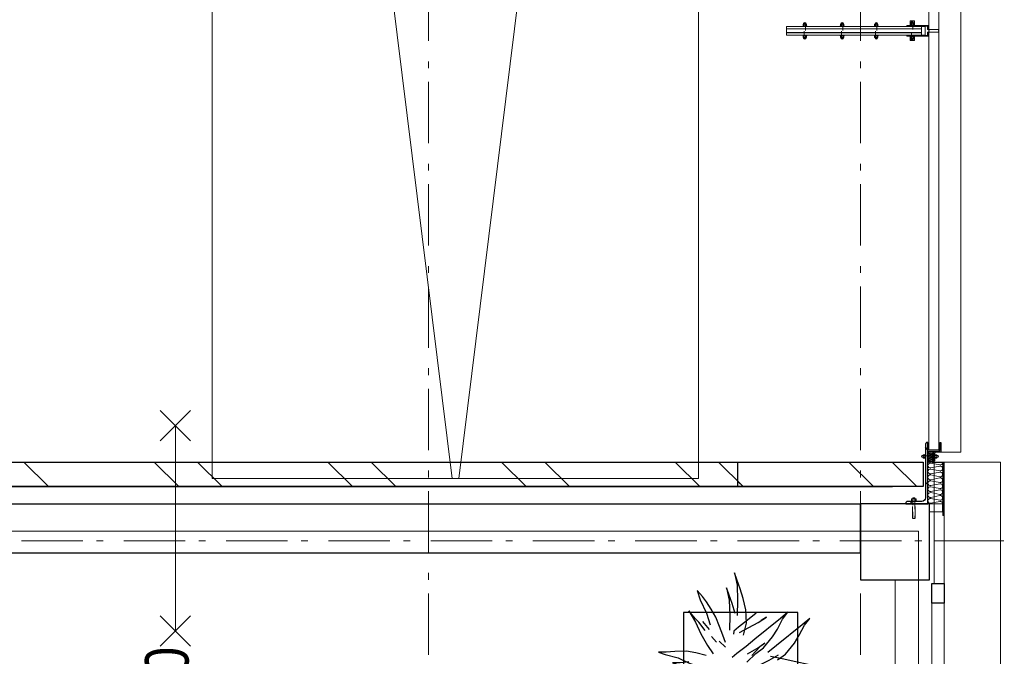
# Model space of a CAD drawing. Header units: millimetres. Extents: x -46954 to 169732, y -26853 to 94136.
# Tile 45 of 174: x -2742 to 1267, y 52201 to 54794. Entities that reach past the tile are written whole.
import ezdxf

# ---------------------------------------------------------------- set-up
doc = ezdxf.new("R2010")
doc.units = ezdxf.units.MM
doc.header["$LTSCALE"] = 400
for name, pattern in [('HIDDEN', [0.375, 0.25, -0.125]), ('STYLE_02', [0.694427, 0.486069, -0.208359]), ('STYLE_06', [1.041641, 0.625, -0.208282, 0.069427, -0.138931]), ('STYLE_21', [0.138889, 0.069444, -0.069444])]:
    doc.linetypes.add(name, pattern=pattern)
for name, color, linetype in [('-ve', 2, 'HIDDEN'), ('plant', 114, 'Continuous'), ('timmerwerk-ge', 150, 'Continuous')]:
    doc.layers.add(name, color=color, linetype=linetype)
for name, color, linetype, lineweight in [('BA-Brandveiligheid', 7, 'Continuous', 15), ('Buitenkozijnen', 140, 'Continuous', 15), ('mat-baksteen', 5, 'Continuous', 25), ('mat-beton (ihwg)', 5, 'Continuous', 25), ('mat-glas-vert', 140, 'Continuous', 15), ('mat-naaldhout', 140, 'Continuous', 15), ('mat-staal', 5, 'Continuous', 25), ('mat-staal_zink', 140, 'Continuous', 15), ('None', 7, 'Continuous', 9), ('Sloopwerk', 5, 'Continuous', 25)]:
    doc.layers.add(name, color=color, linetype=linetype, lineweight=lineweight)
doc.styles.add('Arial Narrow', font='ARIALN.TTF', dxfattribs={"height": 222.25})

# ---------------------------------------------------------------- blocks, each defined once
blk = doc.blocks.new('*U554')
at = {"layer": 'None', "color": 8, "linetype": 'Continuous', "lineweight": 5}
blk.add_lwpolyline([(29291.1, -2100), (21404.1, -2100), (21404.1, -4080), (29291.1, -4080)], close=True, dxfattribs=at)
at = {"layer": 'None', "color": 8, "linetype": 'Continuous', "lineweight": 5, "flags": 128}
blk.add_lwpolyline([(29291.1, -2100), (21404.1, -3076), (21404.1, -3104), (29291.1, -4080)], dxfattribs=at)
blk = doc.blocks.new('Gevelpui best 1410 (2D)')
at = {"layer": 'Buitenkozijnen', "lineweight": 15}
for p, q in [((-260, 0), (-260, -1410)), ((-260, 0), (-210, 0)), ((-210, 0), (-210, -1410)), ((-260, -1410), (-210, -1410))]:
    blk.add_line(p, q, dxfattribs=at)
at = {"layer": 'Buitenkozijnen', "color": 92, "lineweight": 25}
for points in [[(-260, 0), (-210, 0), (-210, -80), (-260, -80)], [(-260, -1330), (-210, -1330), (-210, -1410), (-260, -1410)]]:
    blk.add_lwpolyline(points, close=True, dxfattribs=at)
at = {"layer": 'None', "color": 43, "linetype": 'Continuous', "lineweight": 9}
blk.add_line((-410, 15), (-410, -1425), dxfattribs=at)
blk = doc.blocks.new('*X1032')
at = {"layer": 'None', "lineweight": 9}
for p, q in [((21371.1, -1432.7), (21471.1, -1332.7)), ((21371.1, -1963.5), (21471.1, -1863.5)), ((21371.1, -2139.9), (21471.1, -2039.9)), ((21371.1, -2670.6), (21471.1, -2570.6)), ((21371.1, -2847), (21471.1, -2747)), ((21371.1, -3377.7), (21471.1, -3277.7)), ((21371.1, -3554.1), (21471.1, -3454.1)), ((21371.1, -4084.8), (21471.1, -3984.8)), ((21371.1, -4261.2), (21471.1, -4161.2)), ((21371.1, -4791.9), (21471.1, -4691.9)), ((21469.3, -4870), (21471.1, -4868.3))]:
    blk.add_line(p, q, dxfattribs=at)
blk = doc.blocks.new('*X1034')
at = {"layer": 'None', "lineweight": 9}
for p, q in [((21371.1, -1432.7), (21471.1, -1332.7)), ((21371.1, -1963.5), (21471.1, -1863.5)), ((21371.1, -2139.9), (21471.1, -2039.9)), ((21371.1, -2670.6), (21471.1, -2570.6)), ((21371.1, -2847), (21471.1, -2747)), ((21371.1, -3377.7), (21471.1, -3277.7)), ((21371.1, -3554.1), (21471.1, -3454.1)), ((21371.1, -4084.8), (21471.1, -3984.8)), ((21371.1, -4261.2), (21471.1, -4161.2)), ((21371.1, -4791.9), (21471.1, -4691.9)), ((21371.1, -4968.3), (21471.1, -4868.3))]:
    blk.add_line(p, q, dxfattribs=at)
blk = doc.blocks.new('060min X')
at = {"layer": 'BA-Brandveiligheid', "color": 7, "linetype": 'Continuous', "lineweight": 15}
for p, q in [((-480.2, 61.7), (-356.7, -61.7)), ((-480.2, -61.7), (-356.7, 61.7)), ((480.2, 61.7), (356.7, -61.7)), ((480.2, -61.7), (356.7, 61.7)), ((-418.5, 0), (418.5, 0))]:
    blk.add_line(p, q, dxfattribs=at)
at = {"layer": 'BA-Brandveiligheid', "color": 43, "insert": (-709.2, 124.2), "char_height": 177.8, "attachment_point": 1, "style": 'Arial Narrow'}
blk.add_mtext('60', dxfattribs=at)
blk = doc.blocks.new('*X1040')
at = {"layer": 'None', "lineweight": 9}
for p, q in [((21371.1, -4261.2), (21392.2, -4240)), ((21371.1, -4791.9), (21471.1, -4691.9)), ((21469.3, -4870), (21471.1, -4868.3))]:
    blk.add_line(p, q, dxfattribs=at)
blk = doc.blocks.new('*U1162')
at = {"layer": 'None', "color": 8, "lineweight": 5}
for p, q in [((21475.1, -5014), (21515.1, -5036.5)), ((21515.1, -5014), (21475.1, -5036.5))]:
    blk.add_line(p, q, dxfattribs=at)
blk.add_lwpolyline([(21475.1, -5014), (21515.1, -5014), (21515.1, -5036.5), (21475.1, -5036.5)], close=True, dxfattribs=at)
blk = doc.blocks.new('*X1163')
at = {"layer": 'None', "lineweight": 25}
for p, q in [((-15.6, 125.8), (-5.6, 135.8)), ((46.9, -94.5), (56.9, -84.5))]:
    blk.add_line(p, q, dxfattribs=at)
at = {"layer": 'None', "lineweight": 9}
blk.add_line((-15.6, -15.6), (-5.6, -5.6), dxfattribs=at)
blk = doc.blocks.new('*U1164')
at = {"layer": 'None', "color": 92, "linetype": 'Continuous', "lineweight": 25, "flags": 128}
blk.add_lwpolyline([(-15.6, -94.5), (-15.6, 155.5), (-13.1, 155.5, -0.414214), (-5.6, 148), (-5.6, -69.5, 0.414214), (9.4, -84.5), (66.9, -84.5, -0.414214), (74.4, -92), (74.4, -94.5)], format="xyb", close=True, dxfattribs=at)
at = {"layer": 'None', "color": 92}
blk.add_blockref('*X1163', (0, 0), dxfattribs=at)
blk = doc.blocks.new('*X1165')
at = {"layer": 'None', "lineweight": 9}
blk.add_line((21520.8, -5066.5), (21525.3, -5062), dxfattribs=at)
blk = doc.blocks.new('ba-bout glaszwaard')
at = {"layer": 'None', "color": 8, "lineweight": 5}
for p, q in [((-11.5, 5), (-9.5, 5)), ((47.5, 5), (45.5, 5)), ((-11.5, -5), (-9.5, -5)), ((47.5, -5), (45.5, -5))]:
    blk.add_line(p, q, dxfattribs=at)
at = {"layer": 'None', "color": 8, "linetype": 'Continuous', "lineweight": 5}
for p, q in [((-2.5, 3), (-8.5, 3)), ((38.5, 3), (44.5, 3)), ((-2.5, -3), (-8.5, -3)), ((38.5, -3), (44.5, -3))]:
    blk.add_line(p, q, dxfattribs=at)
at = {"layer": 'None', "color": 8, "linetype": 'STYLE_21', "lineweight": 5}
blk.add_lwpolyline([(-11.5, 2.5), (47.5, 2.5), (47.5, -2.5), (-11.5, -2.5)], close=True, dxfattribs=at)
at = {"layer": 'None', "color": 8, "linetype": 'Continuous', "lineweight": 5, "flags": 128}
for points in [[(-1.5, 6, 0.414214), (-2.5, 7), (-8.5, 7, 0.414214), (-9.5, 6), (-9.5, -6, 0.414214), (-8.5, -7), (-2.5, -7, 0.414214), (-1.5, -6)], [(37.5, 6, -0.414214), (38.5, 7), (44.5, 7, -0.414214), (45.5, 6), (45.5, -6, -0.414214), (44.5, -7), (38.5, -7, -0.414214), (37.5, -6)]]:
    blk.add_lwpolyline(points, format="xyb", close=True, dxfattribs=at)
at = {"layer": 'None', "color": 8, "linetype": 'Continuous', "lineweight": 5}
for points in [[(-1.5, 9), (-0.5, 9), (-0.5, -9), (-1.5, -9)], [(36.5, 9), (37.5, 9), (37.5, -9), (36.5, -9)]]:
    blk.add_lwpolyline(points, close=True, dxfattribs=at)
at = {"layer": 'None', "color": 8, "lineweight": 5}
for centre, start, end in [((-11.5, 0), 90, 270), ((47.5, 0), 270, 90)]:
    blk.add_arc(centre, 5, start, end, dxfattribs=at)
at = {"layer": 'None', "color": 8, "linetype": 'Continuous', "lineweight": 5}
for centre, start, end in [((-8.5, 4), 180, 270), ((-8.5, 2), 90, 180), ((-2.5, 4), 270, 0), ((-2.5, 2), 0, 90), ((38.5, 4), 180, 270), ((38.5, 2), 90, 180), ((44.5, 4), 270, 0), ((44.5, 2), 0, 90), ((-8.5, -2), 180, 270), ((-8.5, -4), 90, 180), ((-2.5, -4), 0, 90), ((38.5, -4), 90, 180), ((44.5, -2), 270, 0), ((44.5, -4), 0, 90)]:
    blk.add_arc(centre, 1, start, end, dxfattribs=at)
blk = doc.blocks.new('*U1167')
at = {"layer": 'None', "color": 8, "linetype": 'Continuous', "lineweight": 5, "flags": 128}
blk.add_lwpolyline([(0, 0, 0.473285), (9.6, 11.8), (2.4, 48.2, -0.473285), (12, 60, -0.473285), (21.6, 48.2), (14.4, 11.8, 0.473285), (24, 0, 0.473285), (33.6, 11.8), (26.4, 48.2, -0.473285), (36, 60, -0.473285), (45.6, 48.2), (38.4, 11.8, 0.473285), (48, 0, 0.473285), (57.6, 11.8), (50.4, 48.2, -0.473285), (60, 60, -0.473285), (69.6, 48.2), (62.4, 11.8, 0.473285), (72, 0, 0.473285), (81.6, 11.8), (74.4, 48.2, -0.473285), (84, 60, -0.473285), (93.6, 48.2), (86.4, 11.8, 0.473285), (96, 0, 0.473285), (105.6, 11.8), (98.4, 48.2, -0.473285), (108, 60, -0.473285), (117.6, 48.2), (110.4, 11.8, 0.473285), (120, 0, 0.473285), (129.6, 11.8), (122.4, 48.2, -0.473285), (132, 60, -0.473285), (141.6, 48.2), (134.4, 11.8, 0.473285), (144, 0, 0.473285), (153.6, 11.8), (146.4, 48.2, -0.473285), (156, 60, -0.473285), (165.6, 48.2), (158.4, 11.8, 0.473285), (168, 0, 0.473285)], format="xyb", dxfattribs=at)
blk = doc.blocks.new('*U1168')
at = {"layer": 'None', "color": 8, "linetype": 'Continuous', "lineweight": 5, "flags": 128}
blk.add_lwpolyline([(0, 0, 0.464172), (2.8, 3.3), (0.6, 16.7, -0.464172), (3.4, 20, -0.464172), (6.2, 16.7), (3.9, 3.3, 0.464172), (6.8, 0, 0.464172), (9.6, 3.3), (7.3, 16.7, -0.464172), (10.1, 20, -0.464172), (13, 16.7), (10.7, 3.3, 0.464172), (13.5, 0, 0.464172), (16.3, 3.3), (14.1, 16.7, -0.464172), (16.9, 20, -0.464172), (19.7, 16.7), (17.5, 3.3, 0.464172), (20.3, 0, 0.464172), (23.1, 3.3), (20.9, 16.7, -0.464172), (23.7, 20, -0.464172), (26.5, 16.7), (24.2, 3.3, 0.464172), (27.1, 0, 0.464172), (29.9, 3.3), (27.6, 16.7, -0.464172), (30.4, 20, -0.464172), (33.3, 16.7), (31, 3.3, 0.464172), (33.8, 0, 0.464172), (36.6, 3.3), (34.4, 16.7, -0.464172), (37.2, 20, -0.464172), (40, 16.7), (37.8, 3.3, 0.464172), (40.6, 0, 0.464172), (43.4, 3.3), (41.1, 16.7, -0.464172), (44, 20, -0.464172), (46.8, 16.7), (44.5, 3.3, 0.464172), (47.3, 0, 0.464172)], format="xyb", dxfattribs=at)
blk = doc.blocks.new('*U1169')
at = {"layer": 'None', "color": 8, "linetype": 'Continuous', "lineweight": 5}
for p, q in [((21312.6, -4951.9), (21321.6, -4951.9)), ((21312.6, -4961.7), (21321.6, -4961.7))]:
    blk.add_line(p, q, dxfattribs=at)
at = {"layer": 'None', "color": 8, "linetype": 'Continuous', "lineweight": 5, "flags": 128}
blk.add_lwpolyline([(21312.6, -4964.7, 0.414214), (21314.1, -4966.2), (21320.1, -4966.2, 0.414214), (21321.6, -4964.7), (21321.6, -4948.9, 0.414214), (21320.1, -4947.4), (21314.1, -4947.4, 0.414214), (21312.6, -4948.9)], format="xyb", close=True, dxfattribs=at)
at = {"layer": 'None', "color": 8, "linetype": 'Continuous', "lineweight": 5}
for centre, start, end in [((21314.1, -4950.4), 180, 270), ((21314.1, -4953.4), 90, 180), ((21314.1, -4960.2), 180, 270), ((21314.1, -4963.2), 90, 180), ((21320.1, -4950.4), 270, 0), ((21320.1, -4953.4), 0, 90), ((21320.1, -4960.2), 270, 0), ((21320.1, -4963.2), 0, 90)]:
    blk.add_arc(centre, 1.5, start, end, dxfattribs=at)
blk = doc.blocks.new('*U1170')
at = {"layer": 'None', "color": 8, "linetype": 'STYLE_21', "lineweight": 5, "flags": 128}
for points in [[(21321.6, -4953.1), (21307.3, -4953.1)], [(21307.3, -4960.6), (21321.6, -4960.6), (21321.6, -4953.1)]]:
    blk.add_lwpolyline(points, dxfattribs=at)
at = {"layer": 'None', "color": 8, "linetype": 'Continuous', "lineweight": 5}
for points in [[(21311.1, -4945.6), (21312.6, -4945.6), (21312.6, -4968.1), (21311.1, -4968.1)], [(21321.6, -4953.1), (21325.3, -4953.1), (21325.3, -4960.6), (21321.6, -4960.6)]]:
    blk.add_lwpolyline(points, close=True, dxfattribs=at)
at = {"layer": 'None', "color": 7}
blk.add_blockref('*U1169', (0, 0), dxfattribs=at)
blk = doc.blocks.new('*U1171')
at = {"layer": 'None', "color": 8, "linetype": 'STYLE_02', "lineweight": 5}
for p, q in [((21240.7, -4951.1), (21290.7, -4951.1)), ((21240.7, -4962.6), (21290.7, -4962.6))]:
    blk.add_line(p, q, dxfattribs=at)
at = {"layer": 'None', "color": 8, "linetype": 'STYLE_21', "lineweight": 5, "flags": 128}
for points in [[(21240.7, -4953.1), (21307.3, -4953.1)], [(21307.3, -4960.6), (21240.7, -4960.6), (21240.7, -4953.1)]]:
    blk.add_lwpolyline(points, dxfattribs=at)
at = {"layer": 'None', "color": 7}
blk.add_blockref('*U1170', (0, 0), dxfattribs=at)
blk = doc.blocks.new('*U1172')
at = {"layer": 'mat-staal_zink', "lineweight": 15, "flags": 128}
blk.add_lwpolyline([(21515.1, -5036.5), (21473.1, -5036.5, 0.414214), (21471.1, -5038.5), (21471.1, -5072.3, -0.414214), (21467.1, -5076.3), (21253.1, -5076.3), (21253.1, -5074.3), (21467.1, -5074.3, 0.414214), (21469.1, -5072.3), (21469.1, -5038.5, -0.414214), (21473.1, -5034.5), (21515.1, -5034.5)], format="xyb", close=True, dxfattribs=at)
blk = doc.blocks.new('*U1304')
at = {"layer": 'None', "color": 8, "lineweight": 5}
for p, q in [((-15.5, -507.1), (-13.5, -507.1)), ((-15.5, -517.1), (-13.5, -517.1)), ((51.5, -507.1), (49.5, -507.1)), ((51.5, -517.1), (49.5, -517.1))]:
    blk.add_line(p, q, dxfattribs=at)
at = {"layer": 'None', "color": 8, "linetype": 'Continuous', "lineweight": 5}
for p, q in [((-6.5, -509.1), (-12.5, -509.1)), ((-6.5, -515.1), (-12.5, -515.1)), ((42.5, -509.1), (48.5, -509.1)), ((42.5, -515.1), (48.5, -515.1))]:
    blk.add_line(p, q, dxfattribs=at)
for points in [[(-22, -503.1), (-4.5, -503.1), (-4.5, -521.1), (-22, -521.1)], [(-5.5, -503.1), (-4.5, -503.1), (-4.5, -521.1), (-5.5, -521.1)], [(40.5, -503.1), (58, -503.1), (58, -521.1), (40.5, -521.1)], [(40.5, -503.1), (41.5, -503.1), (41.5, -521.1), (40.5, -521.1)]]:
    blk.add_lwpolyline(points, close=True, dxfattribs=at)
at = {"layer": 'None', "color": 8, "linetype": 'STYLE_21', "lineweight": 5}
blk.add_lwpolyline([(-15.5, -509.6), (51.5, -509.6), (51.5, -514.6), (-15.5, -514.6)], close=True, dxfattribs=at)
at = {"layer": 'None', "color": 8, "linetype": 'Continuous', "lineweight": 5, "flags": 128}
for points in [[(-5.5, -506.1, 0.414214), (-6.5, -505.1), (-12.5, -505.1, 0.414214), (-13.5, -506.1), (-13.5, -518.1, 0.414214), (-12.5, -519.1), (-6.5, -519.1, 0.414214), (-5.5, -518.1)], [(41.5, -506.1, -0.414214), (42.5, -505.1), (48.5, -505.1, -0.414214), (49.5, -506.1), (49.5, -518.1, -0.414214), (48.5, -519.1), (42.5, -519.1, -0.414214), (41.5, -518.1)]]:
    blk.add_lwpolyline(points, format="xyb", close=True, dxfattribs=at)
at = {"layer": 'None', "color": 8, "lineweight": 5}
for centre, start, end in [((-15.5, -512.1), 90, 270), ((51.5, -512.1), 270, 90)]:
    blk.add_arc(centre, 5, start, end, dxfattribs=at)
at = {"layer": 'None', "color": 8, "linetype": 'Continuous', "lineweight": 5}
for centre, start, end in [((-12.5, -508.1), 180, 270), ((-12.5, -510.1), 90, 180), ((-12.5, -514.1), 180, 270), ((-12.5, -516.1), 90, 180), ((-6.5, -508.1), 270, 0), ((-6.5, -510.1), 0, 90), ((-6.5, -516.1), 0, 90), ((42.5, -508.1), 180, 270), ((42.5, -510.1), 90, 180), ((42.5, -516.1), 90, 180), ((48.5, -508.1), 270, 0), ((48.5, -510.1), 0, 90), ((48.5, -514.1), 270, 0), ((48.5, -516.1), 0, 90)]:
    blk.add_arc(centre, 1, start, end, dxfattribs=at)
blk = doc.blocks.new('*U1305')
at = {"layer": 'mat-glas-vert', "lineweight": 15}
blk.add_lwpolyline([(10.5, 0), (25.5, 0), (25.5, -550), (10.5, -550)], close=True, dxfattribs=at)
at = {"layer": 'None', "color": 8, "lineweight": 5}
for points in [[(0, 0), (10, 0), (10, -550), (0, -550)], [(26, 0), (36, 0), (36, -550), (26, -550)], [(-4, -577), (13, -577), (13, -580), (-4, -580)], [(18, -619), (13, -620), (13, -580), (18, -581), (23, -580), (23, -620)], [(23, -577), (40, -577), (40, -580), (23, -580)]]:
    blk.add_lwpolyline(points, close=True, dxfattribs=at)
at = {"layer": 'None', "color": 43, "lineweight": 9}
for points in [[(13, -577), (-4, -577), (-4, -490), (-1, -490), (-1, -574), (13, -574)], [(23, -577), (40, -577), (40, -490), (37, -490), (37, -574), (23, -574)]]:
    blk.add_lwpolyline(points, close=True, dxfattribs=at)
at = {"layer": 'None', "color": 140, "lineweight": 15}
blk.add_lwpolyline([(0, -550), (36, -550), (36, -565), (0, -565)], close=True, dxfattribs=at)
at = {"layer": 'None', "color": 8}
for p in [(0, -75), (0, -226.9), (0, -365.6)]:
    blk.add_blockref('ba-bout glaszwaard', p, dxfattribs=at)
at = {"layer": 'None', "color": 7}
blk.add_blockref('*U1304', (0, 0), dxfattribs=at)
blk = doc.blocks.new('glazen vin')
at = {"layer": 'None', "color": 7}
blk.add_blockref('*U1305', (0, 0), dxfattribs=at)
blk = doc.blocks.new('boom nieuw 01')
at = {"layer": 'plant', "extrusion": (0, -4.44089e-16, -1)}
for p, q in [((-224.7, 788.7), (-238, 749.2)), ((-224.7, 788.7), (-238, 749.2)), ((-224.7, 744.5), (-224.7, 788.7)), ((-224.7, 744.5), (-224.7, 788.7)), ((-573.8, 694.3), (-627.3, 736.9)), ((-627.3, 736.9), (-616.4, 698.2)), ((-573.8, 694.3), (-627.3, 736.9)), ((-627.3, 736.9), (-616.4, 698.2)), ((-238, 749.2), (-256.6, 677.1)), ((-238, 749.2), (-256.6, 677.1)), ((-219.3, 695.7), (-224.7, 744.5)), ((-219.3, 695.7), (-224.7, 744.5)), ((-616.4, 698.2), (-563.7, 639.2)), ((-616.4, 698.2), (-563.7, 639.2)), ((-518.7, 654), (-573.8, 694.3)), ((-518.7, 654), (-573.8, 694.3)), ((-297.8, 669.9), (-316.4, 597.8)), ((-284.5, 709.5), (-297.8, 669.9)), ((-284.5, 665.3), (-284.5, 709.5)), ((-256.6, 677.1), (-284.5, 618.9)), ((-256.6, 677.1), (-284.5, 618.9)), ((-218.5, 629.8), (-219.3, 695.7)), ((-218.5, 629.8), (-219.3, 695.7)), ((-563.7, 639.2), (-510.2, 574.1)), ((-563.7, 639.2), (-510.2, 574.1)), ((-466.7, 617.5), (-518.7, 654)), ((-466.7, 617.5), (-518.7, 654)), ((-412.5, 564.8), (-466.7, 617.5)), ((-412.5, 564.8), (-466.7, 617.5)), ((-284.5, 618.9), (-308.5, 551.4)), ((-284.5, 618.9), (-308.5, 551.4)), ((-279.1, 616.4), (-284.5, 665.3)), ((-227.1, 576.3), (-218.5, 629.8)), ((-227.1, 576.3), (-218.5, 629.8)), ((9.4, 616.6), (-55, 579.3)), ((9.4, 616.6), (-55, 579.3)), ((-35.5, 579.3), (9.4, 616.6)), ((-35.5, 579.3), (9.4, 616.6)), ((-530.6, 541.3), (-584.1, 583.9)), ((-584.1, 583.9), (-573.3, 545.2)), ((-530.6, 541.3), (-584.1, 583.9)), ((-584.1, 583.9), (-573.3, 545.2)), ((-510.2, 574.1), (-462.9, 509.7)), ((-510.2, 574.1), (-462.9, 509.7)), ((-369, 511.3), (-412.5, 564.8)), ((-369, 511.3), (-412.5, 564.8)), ((-316.4, 597.8), (-344.3, 539.7)), ((-242.6, 518.9), (-227.1, 576.3)), ((-242.6, 518.9), (-227.1, 576.3)), ((-55, 579.3), (-119.3, 547.6)), ((-55, 579.3), (-119.3, 547.6)), ((-101.5, 523.5), (-55, 560)), ((-101.5, 523.5), (-55, 560)), ((-55, 560), (-35.5, 579.3)), ((-55, 560), (-35.5, 579.3)), ((125.7, 568.5), (73, 551.4)), ((125.7, 568.5), (73, 551.4)), ((91.6, 539), (125.7, 568.5)), ((91.6, 539), (125.7, 568.5)), ((-573.3, 545.2), (-520.5, 486.2)), ((-573.3, 545.2), (-520.5, 486.2)), ((-475.6, 501), (-530.6, 541.3)), ((-475.6, 501), (-530.6, 541.3)), ((-462.9, 509.7), (-423.3, 465.5)), ((-462.9, 509.7), (-423.3, 465.5)), ((-344.3, 539.7), (-368.3, 472.2)), ((-308.5, 551.4), (-333.3, 487.8)), ((-308.5, 551.4), (-333.3, 487.8)), ((-186.8, 511.1), (-234.1, 478.6)), ((-186.8, 511.1), (-234.1, 478.6)), ((-119.3, 547.6), (-186.8, 511.1)), ((-95.3, 500.1), (-50.4, 537.3)), ((-3.8, 516.5), (-69.7, 496.4)), ((-3.8, 516.5), (-69.7, 496.4)), ((73, 551.4), (-3.8, 516.5)), ((73, 551.4), (-3.8, 516.5)), ((19.5, 490.2), (61.4, 516.5)), ((19.5, 490.2), (61.4, 516.5)), ((61.4, 516.5), (91.6, 539)), ((61.4, 516.5), (91.6, 539)), ((-830.8, 440.5), (-863.4, 450.5)), ((-863.4, 450.5), (-807.5, 440.5)), ((-830.8, 440.5), (-863.4, 450.5)), ((-863.4, 450.5), (-807.5, 440.5)), ((-520.5, 486.2), (-467, 421.1)), ((-520.5, 486.2), (-467, 421.1)), ((-423.6, 464.5), (-475.6, 501)), ((-423.6, 464.5), (-475.6, 501)), ((-369.3, 411.8), (-423.6, 464.5)), ((-369.3, 411.8), (-423.6, 464.5)), ((-423.3, 465.5), (-397, 443.8)), ((-423.3, 465.5), (-397, 443.8)), ((-167.4, 459.9), (-135.6, 487.8)), ((-167.4, 459.9), (-135.6, 487.8)), ((-78.2, 442.9), (-25.5, 463.8)), ((-78.2, 442.9), (-25.5, 463.8)), ((-25.5, 463.8), (19.5, 490.2)), ((-25.5, 463.8), (19.5, 490.2)), ((-792.8, 417.2), (-830.8, 440.5)), ((-792.8, 417.2), (-830.8, 440.5)), ((-807.5, 440.5), (-733.1, 431.9)), ((-807.5, 440.5), (-733.1, 431.9)), ((-750.9, 400.1), (-792.8, 417.2)), ((-750.9, 400.1), (-792.8, 417.2)), ((-690.5, 378.4), (-750.9, 400.1)), ((-690.5, 378.4), (-750.9, 400.1)), ((-733.1, 431.9), (-646.2, 418.7)), ((-733.1, 431.9), (-646.2, 418.7)), ((-646.2, 418.7), (-567.1, 414.8)), ((-646.2, 418.7), (-567.1, 414.8)), ((-567.1, 414.8), (-509.8, 422.6)), ((-567.1, 414.8), (-509.8, 422.6)), ((-509.8, 422.6), (-450.9, 434.3)), ((-509.8, 422.6), (-450.9, 434.3)), ((-195.4, 408.6), (-161.3, 444.2)), ((-169.7, 409.6), (-127.8, 423.5)), ((-169.7, 409.6), (-127.8, 423.5)), ((-127.8, 423.5), (-78.2, 442.9)), ((-127.8, 423.5), (-78.2, 442.9)), ((140.3, 402.5), (70.5, 387.7)), ((140.3, 402.5), (70.5, 387.7)), ((103.9, 389.3), (140.3, 402.5)), ((103.9, 389.3), (140.3, 402.5)), ((-838.2, 330.7), (-790.1, 339.3)), ((-838.2, 330.7), (-790.1, 339.3)), ((-787.1, 335.4), (-838.2, 330.7)), ((-787.1, 335.4), (-838.2, 330.7)), ((-790.1, 339.3), (-724.3, 343.1)), ((-790.1, 339.3), (-724.3, 343.1)), ((-737.4, 334.6), (-787.1, 335.4)), ((-737.4, 334.6), (-787.1, 335.4)), ((-690.9, 319.8), (-737.4, 334.6)), ((-724.3, 343.1), (-665.3, 349.3)), ((-724.3, 343.1), (-665.3, 349.3)), ((-601.3, 365.2), (-690.5, 378.4)), ((-601.3, 365.2), (-690.5, 378.4)), ((-665.3, 349.3), (-612.6, 352.4)), ((-665.3, 349.3), (-612.6, 352.4)), ((-612.6, 352.4), (-577.7, 349.3)), ((-612.6, 352.4), (-577.7, 349.3)), ((-547, 362.1), (-601.3, 365.2)), ((-547, 362.1), (-601.3, 365.2)), ((-397.8, 347), (-435.8, 328.4)), ((-397.8, 347), (-435.8, 328.4)), ((-231.2, 344.3), (-253.6, 370.7)), ((-231.2, 344.3), (-253.6, 370.7)), ((-191.6, 292.4), (-231.2, 344.3)), ((-191.6, 292.4), (-231.2, 344.3)), ((-105.3, 362.3), (-122.3, 363.9)), ((-105.3, 362.3), (-122.3, 363.9)), ((-82.8, 335.9), (-105.3, 362.3)), ((-82.8, 335.9), (-105.3, 362.3)), ((-14.8, 384.6), (-100.1, 386.9)), ((-14.8, 384.6), (-100.1, 386.9)), ((-43.2, 284), (-82.8, 335.9)), ((-43.2, 284), (-82.8, 335.9)), ((69, 340.7), (-16.3, 343)), ((69, 340.7), (-16.3, 343)), ((70.5, 387.7), (-14.8, 384.6)), ((70.5, 387.7), (-14.8, 384.6)), ((-4.7, 353.6), (51.1, 370.7)), ((-4.7, 353.6), (51.1, 370.7)), ((51.1, 370.7), (103.9, 389.3)), ((51.1, 370.7), (103.9, 389.3)), ((154.3, 343.8), (69, 340.7)), ((154.3, 343.8), (69, 340.7)), ((134.9, 326.8), (187.6, 345.4)), ((134.9, 326.8), (187.6, 345.4)), ((224.1, 358.6), (154.3, 343.8)), ((224.1, 358.6), (154.3, 343.8)), ((187.6, 345.4), (224.1, 358.6)), ((187.6, 345.4), (224.1, 358.6)), ((-635.8, 315.2), (-690.9, 319.8)), ((-635.8, 315.2), (-690.9, 319.8)), ((-642.4, 298.2), (-680.4, 321.5)), ((-642.4, 298.2), (-680.4, 321.5)), ((-600.5, 281.1), (-642.4, 298.2)), ((-600.5, 281.1), (-642.4, 298.2)), ((-552.9, 314.1), (-604.1, 262.9)), ((-552.9, 314.1), (-604.1, 262.9)), ((-540, 259.4), (-600.5, 281.1)), ((-540, 259.4), (-600.5, 281.1)), ((-582.7, 312.9), (-495.8, 299.8)), ((-582.7, 312.9), (-495.8, 299.8)), ((-511.1, 262.9), (-472.3, 291.6)), ((-511.1, 262.9), (-472.3, 291.6)), ((-495.8, 299.8), (-416.7, 295.8)), ((-495.8, 299.8), (-416.7, 295.8)), ((-472.3, 291.6), (-455.2, 308.6)), ((-472.3, 291.6), (-455.2, 308.6)), ((-280.7, 287.7), (-231.9, 238.1)), ((-280.7, 287.7), (-231.9, 238.1)), ((-233.5, 285.4), (-204, 232.6)), ((-233.5, 285.4), (-204, 232.6)), ((-151.3, 243.5), (-191.6, 292.4)), ((-151.3, 243.5), (-191.6, 292.4)), ((-127.2, 307.4), (-59, 290.3)), ((-127.2, 307.4), (-59, 290.3)), ((-113, 330.5), (-85.1, 277)), ((-113, 330.5), (-85.1, 277)), ((-59, 290.3), (16.3, 294.2)), ((-59, 290.3), (16.3, 294.2)), ((-2.9, 235.1), (-43.2, 284)), ((-2.9, 235.1), (-43.2, 284)), ((16.3, 294.2), (79.1, 309.7)), ((16.3, 294.2), (79.1, 309.7)), ((79.1, 309.7), (134.9, 326.8)), ((79.1, 309.7), (134.9, 326.8)), ((-794.4, 221.4), (-746.3, 230)), ((-794.4, 221.4), (-746.3, 230)), ((-743.2, 226.1), (-794.4, 221.4)), ((-743.2, 226.1), (-794.4, 221.4)), ((-746.3, 230), (-680.4, 233.8)), ((-746.3, 230), (-680.4, 233.8)), ((-693.6, 225.3), (-743.2, 226.1)), ((-693.6, 225.3), (-743.2, 226.1)), ((-647, 210.5), (-693.6, 225.3)), ((-647, 210.5), (-693.6, 225.3)), ((-647.5, 228), (-685.5, 193.1)), ((-647.5, 228), (-685.5, 193.1)), ((-680.4, 233.8), (-621.4, 240)), ((-680.4, 233.8), (-621.4, 240)), ((-604.1, 262.9), (-647.5, 228)), ((-604.1, 262.9), (-647.5, 228)), ((-619.6, 196.2), (-567.7, 224.9)), ((-619.6, 196.2), (-567.7, 224.9)), ((-567.7, 224.9), (-511.1, 262.9)), ((-567.7, 224.9), (-511.1, 262.9)), ((-450.8, 246.2), (-540, 259.4)), ((-450.8, 246.2), (-540, 259.4)), ((-396.6, 243.1), (-450.8, 246.2)), ((-396.6, 243.1), (-450.8, 246.2)), ((-369.1, 232.3), (-402.5, 195.1)), ((-369.1, 232.3), (-402.5, 195.1)), ((-353.9, 237.7), (-391.9, 219.1)), ((-353.9, 237.7), (-391.9, 219.1)), ((-193.9, 215.6), (-242, 259.8)), ((-193.9, 215.6), (-242, 259.8)), ((-231.9, 238.1), (-199.3, 193.9)), ((-231.9, 238.1), (-199.3, 193.9)), ((-204, 232.6), (-173.8, 186.1)), ((-204, 232.6), (-173.8, 186.1)), ((-33.4, 98.5), (-151.3, 243.5)), ((-33.4, 98.5), (-151.3, 243.5)), ((-85.1, 277), (-55.6, 224.2)), ((-85.1, 277), (-55.6, 224.2)), ((-55.6, 224.2), (-25.4, 177.7)), ((-55.6, 224.2), (-25.4, 177.7)), ((-685.5, 193.1), (-722, 162.8)), ((-685.5, 193.1), (-722, 162.8)), ((-687.8, 166.7), (-619.6, 196.2)), ((-687.8, 166.7), (-619.6, 196.2)), ((-592, 205.9), (-647, 210.5)), ((-592, 205.9), (-647, 210.5)), ((-548.5, 185.8), (-592, 205.9)), ((-548.5, 185.8), (-592, 205.9)), ((-495.8, 183.4), (-548.5, 185.8)), ((-495.8, 183.4), (-548.5, 185.8)), ((-391.9, 219.1), (-495.8, 183.4)), ((-391.9, 219.1), (-495.8, 183.4)), ((-402.5, 195.1), (-453.7, 143.9)), ((-402.5, 195.1), (-453.7, 143.9)), ((-296.5, 215.1), (-268.6, 161.6)), ((-296.5, 215.1), (-268.6, 161.6)), ((-186.4, 119.7), (-226.7, 168.6)), ((-186.4, 119.7), (-226.7, 168.6)), ((-199.3, 193.9), (-138.1, 142.7)), ((-199.3, 193.9), (-138.1, 142.7)), ((-173.8, 186.1), (-193.9, 215.6)), ((-173.8, 186.1), (-193.9, 215.6)), ((-25.4, 177.7), (-45.6, 207.2)), ((-25.4, 177.7), (-45.6, 207.2)), ((-747.6, 141.1), (-796.4, 107)), ((-747.6, 141.1), (-796.4, 107)), ((-796.4, 107), (-736.7, 138.8)), ((-796.4, 107), (-736.7, 138.8)), ((-722, 162.8), (-747.6, 141.1)), ((-722, 162.8), (-747.6, 141.1)), ((-736.7, 138.8), (-687.8, 166.7)), ((-736.7, 138.8), (-687.8, 166.7)), ((-453.7, 143.9), (-497.1, 109)), ((-453.7, 143.9), (-497.1, 109)), ((-268.6, 161.6), (-239.1, 108.8)), ((-268.6, 161.6), (-239.1, 108.8)), ((-267.1, 114.3), (-234.5, 70.1)), ((-267.1, 114.3), (-234.5, 70.1)), ((-262.5, 88.8), (-247.8, 154.7)), ((-262.5, 88.8), (-247.8, 154.7)), ((-68.6, -25.3), (-186.4, 119.7)), ((-68.6, -25.3), (-186.4, 119.7)), ((-138.1, 142.7), (-93.1, 115.6)), ((-138.1, 142.7), (-93.1, 115.6)), ((-93.1, 115.6), (-36.5, 86.1)), ((-93.1, 115.6), (-36.5, 86.1)), ((-535.1, 74.1), (-571.6, 43.9)), ((-535.1, 74.1), (-571.6, 43.9)), ((-537.4, 47.8), (-469.2, 77.2)), ((-537.4, 47.8), (-469.2, 77.2)), ((-497.1, 109), (-535.1, 74.1)), ((-497.1, 109), (-535.1, 74.1)), ((-469.2, 77.2), (-417.3, 105.9)), ((-469.2, 77.2), (-417.3, 105.9)), ((-380.3, 87.1), (-378, 36.8)), ((-380.3, 87.1), (-378, 36.8)), ((-316.9, 95), (-308.3, 24.4)), ((-316.9, 95), (-308.3, 24.4)), ((-302.7, 34.4), (-303.5, 106.5)), ((-302.7, 34.4), (-303.5, 106.5)), ((-278.1, 12), (-262.5, 88.8)), ((-278.1, 12), (-262.5, 88.8)), ((-234.5, 70.1), (-173.3, 18.9)), ((-234.5, 70.1), (-173.3, 18.9)), ((-36.5, 86.1), (2.3, 55.9)), ((-36.5, 86.1), (2.3, 55.9)), ((2.3, 55.9), (-33.4, 98.5)), ((2.3, 55.9), (-33.4, 98.5)), ((-597.1, 22.1), (-646, -12)), ((-597.1, 22.1), (-646, -12)), ((-646, -12), (-586.3, 19.8)), ((-646, -12), (-586.3, 19.8)), ((-571.6, 43.9), (-597.1, 22.1)), ((-571.6, 43.9), (-597.1, 22.1)), ((-586.3, 19.8), (-537.4, 47.8)), ((-586.3, 19.8), (-537.4, 47.8)), ((-378, 36.8), (-371.8, -25.3)), ((-378, 36.8), (-371.8, -25.3)), ((-317.5, -31.5), (-302.7, 34.4)), ((-317.5, -31.5), (-302.7, 34.4)), ((-308.3, 24.4), (-303.6, -32.2)), ((-308.3, 24.4), (-303.6, -32.2)), ((-292.8, -57.8), (-278.1, 12)), ((-292.8, -57.8), (-278.1, 12)), ((-173.3, 18.9), (-128.3, -8.2)), ((-173.3, 18.9), (-128.3, -8.2)), ((-371.8, -25.3), (-363.2, -95.9)), ((-371.8, -25.3), (-363.2, -95.9)), ((-333, -108.3), (-317.5, -31.5)), ((-333, -108.3), (-317.5, -31.5)), ((-303.6, -32.2), (-299, -81)), ((-303.6, -32.2), (-299, -81)), ((-128.3, -8.2), (-71.7, -37.7)), ((-128.3, -8.2), (-71.7, -37.7)), ((-71.7, -37.7), (-32.9, -67.9)), ((-71.7, -37.7), (-32.9, -67.9)), ((-32.9, -67.9), (-68.6, -25.3)), ((-32.9, -67.9), (-68.6, -25.3)), ((-363.2, -95.9), (-358.6, -152.4)), ((-363.2, -95.9), (-358.6, -152.4)), ((-347.7, -178.1), (-333, -108.3)), ((-347.7, -178.1), (-333, -108.3)), ((-302.9, -123.7), (-292.8, -57.8)), ((-302.9, -123.7), (-292.8, -57.8)), ((-299, -81), (-302.9, -123.7)), ((-299, -81), (-302.9, -123.7)), ((-358.6, -152.4), (-353.9, -201.3)), ((-358.6, -152.4), (-353.9, -201.3)), ((-357.8, -243.9), (-347.7, -178.1)), ((-357.8, -243.9), (-347.7, -178.1)), ((-353.9, -201.3), (-357.8, -243.9)), ((-353.9, -201.3), (-357.8, -243.9))]:
    blk.add_line(p, q, dxfattribs=at)
at = {"layer": 'timmerwerk-ge', "linetype": 'Continuous', "extrusion": (0, -4.44089e-16, -1)}
for p, q in [((0, 647), (-647, 647)), ((-647, 647), (-647, 0)), ((0, 0), (0, 647)), ((-647, 0), (0, 0))]:
    blk.add_line(p, q, dxfattribs=at)

msp = doc.modelspace()

# ---------------------------------------------------------------- linework, layer by layer
at = {"linetype": 'Continuous', "lineweight": 0}
msp.add_lwpolyline([(917.96233, 30594.58298), (917.96233, 52709.75531), (-6890.52037, 52709.75531), (-6890.52037, 30594.58298)], close=True, dxfattribs=at)
at = {"layer": 'Buitenkozijnen', "color": 140, "linetype": 'Continuous', "lineweight": 15}
for p, q in [((960.2272, 53041.57274), (960.2272, 61496.57274)), ((1000.2272, 53041.57274), (1000.2272, 61496.57274)), ((1000.2272, 53041.57274), (960.2272, 53041.57274))]:
    msp.add_line(p, q, dxfattribs=at)
at = {"layer": 'Buitenkozijnen', "lineweight": 15}
msp.add_lwpolyline([(982.26676, 52991.57274), (1022.3074, 52991.57274), (1022.3074, 52496.57274), (982.26676, 52496.57274)], close=True, dxfattribs=at)
at = {"layer": 'Buitenkozijnen', "color": 43, "linetype": 'Continuous', "lineweight": 9, "flags": 128}
msp.add_lwpolyline([(1022.3074, 52991.57274), (1252.3074, 52991.57274), (1252.3074, 30956.57274), (1232.26676, 30956.57274)], dxfattribs=at)
at = {"layer": 'Buitenkozijnen', "color": 140, "linetype": 'Continuous', "lineweight": 15}
msp.add_lwpolyline([(982.26676, 52496.57274), (982.26676, 52671.57274), (1022.3074, 52671.57274), (1022.3074, 52496.57274)], close=True, dxfattribs=at)
at = {"layer": 'mat-baksteen', "lineweight": 25}
msp.add_lwpolyline([(-4447.73324, 52891.57274), (-4447.73324, 52991.57274), (936.22676, 52991.57274), (936.22676, 52891.57274)], close=True, dxfattribs=at)
at = {"layer": 'mat-beton (ihwg)', "lineweight": 25}
for p, q in [((-4447.73324, 52821.57274), (682.26676, 52821.57274)), ((682.26676, 52621.57274), (682.26676, 52821.57274)), ((-4647.73324, 52621.57274), (682.26676, 52621.57274))]:
    msp.add_line(p, q, dxfattribs=at)
msp.add_lwpolyline([(962.26676, 52821.57274), (682.26676, 52821.57274), (682.26676, 52511.57274), (962.26676, 52511.57274)], close=True, dxfattribs=at)
at = {"layer": 'mat-naaldhout', "lineweight": 15}
msp.add_lwpolyline([(962.26676, 52788.64032), (962.26676, 52821.57274), (1015.58553, 52821.57274), (1015.58553, 52788.64032)], close=True, dxfattribs=at)
at = {"layer": 'mat-staal', "lineweight": 25, "flags": 128}
msp.add_lwpolyline([(978.7272, 52995.57274), (978.7272, 53035.57274), (999.7272, 53035.57274, 0.4142135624), (1004.2272, 53040.07274), (1004.2272, 53069.07274), (1004.2272, 53069.07274, -0.4142135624), (1006.7272, 53071.57274), (1008.7272, 53071.57274), (1008.7272, 53031.57274), (987.7272, 53031.57274, 0.4142135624), (983.2272, 53027.07274), (983.2272, 52998.07274), (983.2272, 52998.07274, -0.4142135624), (980.7272, 52995.57274)], format="xyb", close=True, dxfattribs=at)
at = {"layer": 'None', "color": 7, "linetype": 'STYLE_06', "lineweight": 9}
for p, q in [((-1077.73324, 62040.09284), (-1077.73324, 51857.57274)), ((682.26676, 62040.09284), (682.26676, 51857.57274)), ((2931.30692, 52671.57274), (-5667.73324, 52671.57274))]:
    msp.add_line(p, q, dxfattribs=at)
at = {"layer": 'None', "color": 43, "linetype": 'Continuous', "lineweight": 9}
for p in [(1090.84083, 61361.30075), (1008.7272, 53031.57274)]:
    msp.add_line(p, (1090.84083, 53031.57274), dxfattribs=at)
at = {"layer": 'None', "lineweight": 9}
msp.add_lwpolyline([(1018.58553, 52773.57274), (1018.58553, 52821.57274), (1022.26676, 52821.57274), (1022.26676, 52773.57274)], close=True, dxfattribs=at)
at = {"layer": 'Sloopwerk', "lineweight": 25}
for p, q in [((-4447.73324, 52991.57274), (812.26676, 52991.57274)), ((182.26676, 52991.57274), (812.26676, 52991.57274)), ((182.26676, 52891.57274), (182.26676, 52991.57274)), ((-4447.73324, 52891.57274), (812.26676, 52891.57274)), ((182.26676, 52891.57274), (812.26676, 52891.57274))]:
    msp.add_line(p, q, dxfattribs=at)

# ---------------------------------------------------------------- block references
at = {"layer": '-ve', "xscale": 0.72, "yscale": 0.72, "zscale": 0.72, "rotation": 90}
msp.add_blockref('boom nieuw 01', (426.37621, 52378.6492), dxfattribs=at)
at = {"layer": 'Buitenkozijnen', "color": 7}
msp.add_blockref('Gevelpui best 1410 (2D)', (1232.26676, 52496.57274), dxfattribs=at)
at = {"layer": 'mat-baksteen', "rotation": 90}
msp.add_blockref('*X1034', (-4057.73324, 31520.51338), dxfattribs=at)
at = {"layer": 'mat-staal', "xscale": -1}
msp.add_blockref('*U1164', (940.6272, 52916.07274), dxfattribs=at)
at = {"layer": 'mat-staal', "rotation": 90}
msp.add_blockref('*X1165', (-4057.73324, 31520.51338), dxfattribs=at)
at = {"layer": 'None', "color": 7}
for name, p, rotation in [('*U554', (-4057.73324, 31520.51338), 90), ('glazen vin', (380.2272, 54730.37274), 90), ('060min X', (-2107.73324, 52721.57274), 90), ('ba-bout glaszwaard', (982.7272, 53014.82274), 180), ('*U1162', (-4057.73324, 31520.51338), 90), ('*U1172', (-4057.73324, 31520.51338), 90), ('*U1171', (-4057.73324, 31520.51338), 90)]:
    msp.add_blockref(name, p, dxfattribs=dict(at, rotation=rotation))
at = {"layer": 'None', "color": 8}
for name, p, rotation in [('*U1168', (956.2272, 53035.57274), 270), ('*U1167', (1016.2272, 52821.57274), 90)]:
    msp.add_blockref(name, p, dxfattribs=dict(at, rotation=rotation))
at = {"layer": 'Sloopwerk', "rotation": 90}
for name in ['*X1032', '*X1040']:
    msp.add_blockref(name, (-4057.73324, 31520.51338), dxfattribs=at)

doc.saveas('drawing.dxf')
